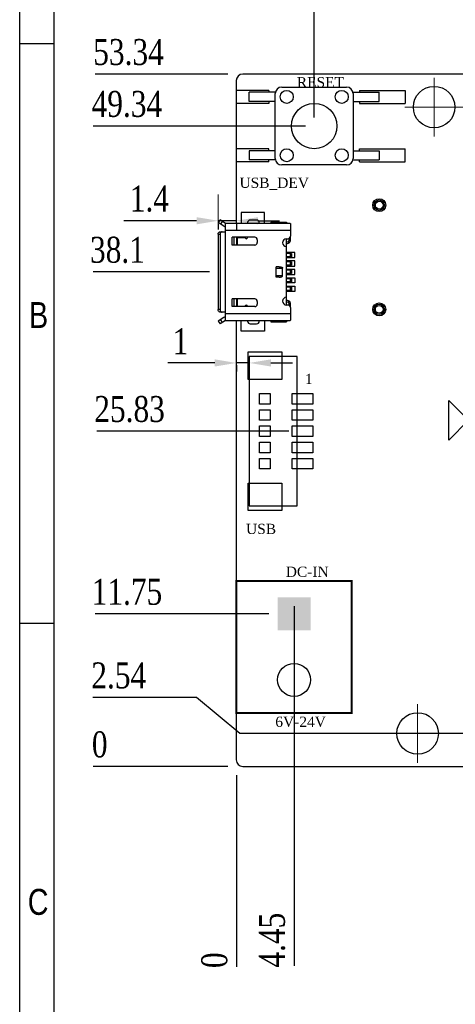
# Model space of a CAD drawing. Header units: millimetres. Extents: x 861 to 1254, y -31 to 249.
# Tile 2 of 49: x 861 to 911, y 67 to 181. Entities that reach past the tile are written whole.
import ezdxf
from ezdxf.enums import TextEntityAlignment as Align

# ---------------------------------------------------------------- set-up
doc = ezdxf.new("R2010")
doc.units = ezdxf.units.MM
doc.header["$LTSCALE"] = 32.67
doc.header["$PDMODE"] = 3
doc.header["$PDSIZE"] = 0.3125
doc.linetypes.add('CENTER', pattern=[0.6, 0.375, -0.075, 0.075, -0.075])
doc.layers.get('0').update_dxf_attribs({"linetype": 'CONTINUOUS'})
doc.layers.get('Defpoints').update_dxf_attribs({"linetype": 'CONTINUOUS'})
for name, color, linetype in [('COMP_2_ART', 7, 'CONTINUOUS'), ('PACKAGE_GEOMETRY_SILKSCREEN_TOP', 7, 'CONTINUOUS'), ('PIN_TOP', 10, 'CONTINUOUS')]:
    doc.layers.add(name, color=color, linetype=linetype)
doc.layers.add('中心線2', color=1, linetype='CENTER', lineweight=15)
doc.layers.add('尺寸標柱線', color=3, linetype='CONTINUOUS', lineweight=15)
doc.styles.get("Standard").update_dxf_attribs({"font": 'times.ttf', "width": 0.8})
doc.styles.add('TEXTSTYLE_0', font='txt', dxfattribs={"width": 0.8})
doc.dimstyles.new('ISO-25(2)', dxfattribs={"dimtxt": 3, "dimasz": 2.5, "dimexe": 1, "dimexo": 1, "dimgap": 1, "dimtad": 1, "dimlfac": 0.666667, "dimdsep": 46, "dimtxsty": 'Standard', "dimcen": 2.5, "dimclrd": 3, "dimclre": 3, "dimclrt": 2, "dimadec": 0, "dimazin": 2, "dimtfac": 1, "dimtmove": 0, "dimatfit": 3, "dimfxl": 0, "dimarcsym": 0})

# ---------------------------------------------------------------- blocks, each defined once
blk = doc.blocks.new('*D231')
at = {"layer": 'Defpoints', "color": 0}
for p in [(885.91, 94.34), (885.91, 94.34), (885.91, 73.7)]:
    blk.add_point(p, dxfattribs=at)
at = {"layer": '尺寸標柱線', "color": 3, "lineweight": -2}
blk.add_line((885.91, 93.34), (885.91, 71.18), dxfattribs=at)
at = {"layer": '尺寸標柱線', "color": 2, "insert": (883.38, 71.94), "char_height": 3, "attachment_point": 5, "rotation": 90}
blk.add_mtext('0', dxfattribs=at)
blk = doc.blocks.new('*D232')
at = {"layer": 'Defpoints', "color": 0}
for p in [(871.88, 94.34), (885.91, 94.34), (885.91, 94.34)]:
    blk.add_point(p, dxfattribs=at)
at = {"layer": '尺寸標柱線', "color": 3, "lineweight": -2}
blk.add_line((884.91, 94.34), (869.36, 94.34), dxfattribs=at)
at = {"layer": '尺寸標柱線', "color": 2, "insert": (870.12, 96.87), "char_height": 3, "attachment_point": 5}
blk.add_mtext('0', dxfattribs=at)
blk = doc.blocks.new('*D233')
at = {"layer": 'Defpoints', "color": 0}
for p in [(878.29, 174.35), (885.91, 174.35), (885.91, 94.34)]:
    blk.add_point(p, dxfattribs=at)
at = {"layer": '尺寸標柱線', "color": 3, "lineweight": -2}
blk.add_line((884.91, 174.35), (869.61, 174.35), dxfattribs=at)
at = {"layer": '尺寸標柱線', "color": 2, "insert": (873.45, 176.88), "char_height": 3, "attachment_point": 5}
blk.add_mtext('53.34', dxfattribs=at)
blk = doc.blocks.new('*D234')
at = {"layer": 'Defpoints', "color": 0}
for p in [(1038.31, 100.06), (885.91, 94.34), (1038.31, 80.09)]:
    blk.add_point(p, dxfattribs=at)
at = {"layer": '尺寸標柱線', "color": 3, "lineweight": -2}
blk.add_line((1038.31, 99.06), (1038.31, 71.66), dxfattribs=at)
at = {"layer": '尺寸標柱線', "color": 2, "insert": (1035.78, 75.37), "char_height": 3, "attachment_point": 5, "rotation": 90}
blk.add_mtext('101.6', dxfattribs=at)
blk = doc.blocks.new('ROUND_104')
blk.add_circle((0, 0), 0.05)
blk = doc.blocks.new('SQUARE_106')
blk.add_solid([(0.05, 0.05), (0.05, -0.05), (-0.05, 0.05), (-0.05, -0.05)])
blk = doc.blocks.new('*D237')
at = {"layer": 'Defpoints', "color": 0}
for p in [(927.82, 99.2), (885.91, 94.34), (927.82, 80.05)]:
    blk.add_point(p, dxfattribs=at)
at = {"layer": '尺寸標柱線', "color": 3, "lineweight": -2}
blk.add_line((927.82, 98.2), (927.82, 71.28), dxfattribs=at)
at = {"layer": '尺寸標柱線', "color": 2, "insert": (925.29, 75.16), "char_height": 3, "attachment_point": 5, "rotation": 90}
blk.add_mtext('27.94', dxfattribs=at)
blk = doc.blocks.new('*D238')
at = {"layer": 'Defpoints', "color": 0}
for p in [(972.79, 117.85), (885.91, 94.34), (972.79, 79.92)]:
    blk.add_point(p, dxfattribs=at)
at = {"layer": '尺寸標柱線', "color": 3, "lineweight": -2}
blk.add_line((972.79, 116.85), (972.79, 71.26), dxfattribs=at)
at = {"layer": '尺寸標柱線', "color": 2, "insert": (970.26, 75.09), "char_height": 3, "attachment_point": 5, "rotation": 90}
blk.add_mtext('57.92', dxfattribs=at)
blk = doc.blocks.new('*D239')
at = {"layer": 'Defpoints', "color": 0}
for p in [(962.11, 99.2), (885.91, 94.34), (962.11, 78.16)]:
    blk.add_point(p, dxfattribs=at)
at = {"layer": '尺寸標柱線', "color": 3, "lineweight": -2}
blk.add_line((962.11, 98.2), (962.11, 71.34), dxfattribs=at)
at = {"layer": '尺寸標柱線', "color": 2, "insert": (959.58, 74.25), "char_height": 3, "attachment_point": 5, "rotation": 90}
blk.add_mtext('50.8', dxfattribs=at)
blk = doc.blocks.new('*D240')
at = {"layer": 'Defpoints', "color": 0}
for p in [(996.4, 99.2), (885.91, 94.34), (996.4, 79.92)]:
    blk.add_point(p, dxfattribs=at)
at = {"layer": '尺寸標柱線', "color": 3, "lineweight": -2}
blk.add_line((996.4, 98.2), (996.4, 71.22), dxfattribs=at)
at = {"layer": '尺寸標柱線', "color": 2, "insert": (993.87, 75.07), "char_height": 3, "attachment_point": 5, "rotation": 90}
blk.add_mtext('73.66', dxfattribs=at)
blk = doc.blocks.new('*D241')
at = {"layer": 'Defpoints', "color": 0}
for p in [(1034.5, 95.09), (885.91, 94.34), (1030.65, 79.92)]:
    blk.add_point(p, dxfattribs=at)
at = {"layer": '尺寸標柱線', "color": 3, "lineweight": -2}
for p, q in [((1034.5, 94.09), (1034.5, 89.92)), ((1034.5, 89.92), (1030.65, 84.92)), ((1030.65, 84.92), (1030.65, 71.22))]:
    blk.add_line(p, q, dxfattribs=at)
at = {"layer": '尺寸標柱線', "color": 2, "insert": (1028.12, 75.07), "char_height": 3, "attachment_point": 5, "rotation": 90}
blk.add_mtext('99.06', dxfattribs=at)
blk = doc.blocks.new('*D243')
at = {"layer": 'Defpoints', "color": 0}
for p in [(875.99, 151.49), (883.81, 151.49), (885.91, 94.34)]:
    blk.add_point(p, dxfattribs=at)
at = {"layer": '尺寸標柱線', "color": 3, "lineweight": -2}
blk.add_line((882.81, 151.49), (869.36, 151.49), dxfattribs=at)
at = {"layer": '尺寸標柱線', "color": 2, "insert": (872.17, 154.02), "char_height": 3, "attachment_point": 5}
blk.add_mtext('38.1', dxfattribs=at)
blk = doc.blocks.new('*D244')
at = {"layer": 'Defpoints', "color": 0}
for p in [(878.16, 168.35), (894.91, 168.35), (885.91, 94.34)]:
    blk.add_point(p, dxfattribs=at)
at = {"layer": '尺寸標柱線', "color": 3, "lineweight": -2}
blk.add_line((893.91, 168.35), (869.36, 168.35), dxfattribs=at)
at = {"layer": '尺寸標柱線', "color": 2, "insert": (873.26, 170.88), "char_height": 3, "attachment_point": 5}
blk.add_mtext('49.34', dxfattribs=at)
blk = doc.blocks.new('*D245')
at = {"layer": 'Defpoints', "color": 0}
for p in [(877.93, 111.96), (890.67, 111.96), (885.91, 94.34)]:
    blk.add_point(p, dxfattribs=at)
at = {"layer": '尺寸標柱線', "color": 3, "lineweight": -2}
blk.add_line((889.67, 111.96), (869.61, 111.96), dxfattribs=at)
at = {"layer": '尺寸標柱線', "color": 2, "insert": (873.27, 114.49), "char_height": 3, "attachment_point": 5}
blk.add_mtext('11.75', dxfattribs=at)
blk = doc.blocks.new('*D246')
at = {"layer": 'Defpoints', "color": 0}
for p in [(894.91, 188.56), (894.91, 168.35), (885.91, 94.34)]:
    blk.add_point(p, dxfattribs=at)
at = {"layer": '尺寸標柱線', "color": 3, "lineweight": -2}
blk.add_line((894.91, 169.35), (894.91, 191.04), dxfattribs=at)
at = {"layer": '尺寸標柱線', "color": 2, "insert": (892.38, 190.3), "char_height": 3, "attachment_point": 5, "rotation": 90}
blk.add_mtext('6', dxfattribs=at)
blk = doc.blocks.new('*D247')
at = {"layer": 'Defpoints', "color": 0}
for p in [(948.39, 182.28), (948.39, 171.59), (885.91, 94.34)]:
    blk.add_point(p, dxfattribs=at)
at = {"layer": '尺寸標柱線', "color": 3, "lineweight": -2}
blk.add_line((948.39, 172.59), (948.39, 191.06), dxfattribs=at)
at = {"layer": '尺寸標柱線', "color": 2, "insert": (945.86, 187.17), "char_height": 3, "attachment_point": 5, "rotation": 90}
blk.add_mtext('41.66', dxfattribs=at)
blk = doc.blocks.new('*D248')
at = {"layer": 'Defpoints', "color": 0}
for p in [(972.79, 182.32), (972.79, 150.85), (885.91, 94.34)]:
    blk.add_point(p, dxfattribs=at)
at = {"layer": '尺寸標柱線', "color": 3, "lineweight": -2}
blk.add_line((972.79, 151.85), (972.79, 190.97), dxfattribs=at)
at = {"layer": '尺寸標柱線', "color": 2, "insert": (970.26, 187.15), "char_height": 3, "attachment_point": 5, "rotation": 90}
blk.add_mtext('57.92', dxfattribs=at)
blk = doc.blocks.new('*D249')
at = {"layer": 'Defpoints', "color": 0}
for p in [(981.16, 184.19), (981.16, 171.59), (885.91, 94.34)]:
    blk.add_point(p, dxfattribs=at)
at = {"layer": '尺寸標柱線', "color": 3, "lineweight": -2}
blk.add_line((981.16, 172.59), (981.16, 191), dxfattribs=at)
at = {"layer": '尺寸標柱線', "color": 2, "insert": (978.63, 188.09), "char_height": 3, "attachment_point": 5, "rotation": 90}
blk.add_mtext('63.5', dxfattribs=at)
blk = doc.blocks.new('*D250')
at = {"layer": 'Defpoints', "color": 0}
for p in [(1015.45, 182.39), (1015.45, 171.59), (885.91, 94.34)]:
    blk.add_point(p, dxfattribs=at)
at = {"layer": '尺寸標柱線', "color": 3, "lineweight": -2}
blk.add_line((1015.45, 172.59), (1015.45, 191.01), dxfattribs=at)
at = {"layer": '尺寸標柱線', "color": 2, "insert": (1012.92, 187.2), "char_height": 3, "attachment_point": 5, "rotation": 90}
blk.add_mtext('86.36', dxfattribs=at)
blk = doc.blocks.new('*D251')
at = {"layer": 'Defpoints', "color": 0}
for p in [(1026.88, 182.23), (1026.88, 169.22), (885.91, 94.34)]:
    blk.add_point(p, dxfattribs=at)
at = {"layer": '尺寸標柱線', "color": 3, "lineweight": -2}
blk.add_line((1026.88, 170.22), (1026.88, 190.86), dxfattribs=at)
at = {"layer": '尺寸標柱線', "color": 2, "insert": (1024.35, 187.05), "char_height": 3, "attachment_point": 5, "rotation": 90}
blk.add_mtext('93.98', dxfattribs=at)
blk = doc.blocks.new('*D252')
at = {"layer": 'Defpoints', "color": 0}
for p in [(987.57, 182.28), (981.37, 139.51), (885.91, 94.34)]:
    blk.add_point(p, dxfattribs=at)
at = {"layer": '尺寸標柱線', "color": 3, "lineweight": -2}
for p, q in [((987.57, 177.28), (987.57, 190.98)), ((981.37, 172.28), (987.57, 177.28)), ((981.37, 140.51), (981.37, 172.28))]:
    blk.add_line(p, q, dxfattribs=at)
at = {"layer": '尺寸標柱線', "color": 2, "insert": (985.04, 187.13), "char_height": 3, "attachment_point": 5, "rotation": 90}
blk.add_mtext('63.64', dxfattribs=at)
blk = doc.blocks.new('*D254')
at = {"layer": 'Defpoints', "color": 0}
for p in [(876.32, 102.3), (926.77, 98.15), (885.91, 94.34)]:
    blk.add_point(p, dxfattribs=at)
at = {"layer": '尺寸標柱線', "color": 3, "lineweight": -2}
for p, q in [((881.32, 102.3), (869.32, 102.3)), ((886.32, 98.15), (881.32, 102.3)), ((925.77, 98.15), (886.32, 98.15))]:
    blk.add_line(p, q, dxfattribs=at)
at = {"layer": '尺寸標柱線', "color": 2, "insert": (872.32, 104.83), "char_height": 3, "attachment_point": 5}
blk.add_mtext('2.54', dxfattribs=at)
blk = doc.blocks.new('*D255')
at = {"layer": 'Defpoints', "color": 0}
for p in [(1025.83, 168.17), (1046.74, 164.57), (885.91, 94.34)]:
    blk.add_point(p, dxfattribs=at)
at = {"layer": '尺寸標柱線', "color": 3, "lineweight": -2}
for p, q in [((1026.83, 168.17), (1036.74, 168.17)), ((1036.74, 168.17), (1041.74, 164.57)), ((1041.74, 164.57), (1055.51, 164.57))]:
    blk.add_line(p, q, dxfattribs=at)
at = {"layer": '尺寸標柱線', "color": 2, "insert": (1051.63, 167.1), "char_height": 3, "attachment_point": 5}
blk.add_mtext('49.22', dxfattribs=at)
blk = doc.blocks.new('*D256')
at = {"layer": 'Defpoints', "color": 0}
for p in [(1014.4, 170.54), (1048.72, 170.54), (885.91, 94.34)]:
    blk.add_point(p, dxfattribs=at)
at = {"layer": '尺寸標柱線', "color": 3, "lineweight": -2}
blk.add_line((1015.4, 170.54), (1055.54, 170.54), dxfattribs=at)
at = {"layer": '尺寸標柱線', "color": 2, "insert": (1052.63, 173.07), "char_height": 3, "attachment_point": 5}
blk.add_mtext('50.8', dxfattribs=at)
blk = doc.blocks.new('*D257')
at = {"layer": 'Defpoints', "color": 0}
for p in [(972.79, 150.85), (1046.72, 150.85), (885.91, 94.34)]:
    blk.add_point(p, dxfattribs=at)
at = {"layer": '尺寸標柱線', "color": 3, "lineweight": -2}
blk.add_line((973.79, 150.85), (1055.4, 150.85), dxfattribs=at)
at = {"layer": '尺寸標柱線', "color": 2, "insert": (1051.56, 153.38), "char_height": 3, "attachment_point": 5}
blk.add_mtext('37.67', dxfattribs=at)
blk = doc.blocks.new('*D258')
at = {"layer": 'Defpoints', "color": 0}
for p in [(981.85, 139.99), (1046.8, 139.99), (885.91, 94.34)]:
    blk.add_point(p, dxfattribs=at)
at = {"layer": '尺寸標柱線', "color": 3, "lineweight": -2}
blk.add_line((982.85, 139.99), (1055.33, 139.99), dxfattribs=at)
at = {"layer": '尺寸標柱線', "color": 2, "insert": (1051.57, 142.52), "char_height": 3, "attachment_point": 5}
blk.add_mtext('30.43', dxfattribs=at)
blk = doc.blocks.new('*D259')
at = {"layer": 'Defpoints', "color": 0}
for p in [(972.79, 117.85), (1047, 117.85), (885.91, 94.34)]:
    blk.add_point(p, dxfattribs=at)
at = {"layer": '尺寸標柱線', "color": 3, "lineweight": -2}
blk.add_line((973.79, 117.85), (1055.4, 117.85), dxfattribs=at)
at = {"layer": '尺寸標柱線', "color": 2, "insert": (1051.7, 120.38), "char_height": 3, "attachment_point": 5}
blk.add_mtext('15.67', dxfattribs=at)
blk = doc.blocks.new('*D260')
at = {"layer": 'Defpoints', "color": 0}
for p in [(892.58, 113.87), (885.91, 94.34), (892.58, 78.22)]:
    blk.add_point(p, dxfattribs=at)
at = {"layer": '尺寸標柱線', "color": 3, "lineweight": -2}
blk.add_line((892.58, 112.87), (892.58, 71.31), dxfattribs=at)
at = {"layer": '尺寸標柱線', "color": 2, "insert": (890.05, 74.26), "char_height": 3, "attachment_point": 5, "rotation": 90}
blk.add_mtext('4.45', dxfattribs=at)
blk = doc.blocks.new('*D261')
at = {"layer": 'Defpoints', "color": 0}
for p in [(883.81, 158.03), (883.81, 157.41), (885.91, 158.03)]:
    blk.add_point(p, dxfattribs=at)
at = {"layer": '尺寸標柱線', "color": 3, "lineweight": -2}
for p, q in [((881.31, 157.41), (872.92, 157.41)), ((885.91, 157.41), (883.81, 157.41)), ((888.41, 157.41), (890.91, 157.41)), ((883.81, 157.03), (883.81, 156.41)), ((885.91, 157.03), (885.91, 156.41))]:
    blk.add_line(p, q, dxfattribs=at)
at = {"layer": '尺寸標柱線', "color": 3}
for points in [[(881.31, 157.82), (881.31, 156.99), (883.81, 157.41)], [(888.41, 157.82), (888.41, 156.99), (885.91, 157.41)]]:
    blk.add_solid(points, dxfattribs=at)
at = {"layer": '尺寸標柱線', "color": 2, "insert": (875.86, 159.94), "char_height": 3, "attachment_point": 5}
blk.add_mtext('1.4', dxfattribs=at)
blk = doc.blocks.new('*D387')
at = {"layer": 'Defpoints', "color": 0}
for p in [(878.37, 133.09), (892.96, 133.09), (885.91, 94.34)]:
    blk.add_point(p, dxfattribs=at)
at = {"layer": '尺寸標柱線', "color": 3, "linetype": 'ByBlock', "lineweight": -2}
blk.add_line((891.96, 133.09), (869.77, 133.09), dxfattribs=at)
at = {"layer": '尺寸標柱線', "color": 2, "insert": (873.57, 135.62), "char_height": 3, "attachment_point": 5}
blk.add_mtext('25.83', dxfattribs=at)
blk = doc.blocks.new('*D388')
at = {"layer": 'Defpoints', "color": 0}
for p in [(885.91, 141.71), (887.41, 141.71), (885.91, 140.97)]:
    blk.add_point(p, dxfattribs=at)
at = {"layer": '尺寸標柱線', "color": 3, "linetype": 'ByBlock', "lineweight": -2}
for p, q in [((883.41, 140.97), (877.99, 140.97)), ((887.41, 140.97), (885.91, 140.97)), ((885.91, 140.71), (885.91, 139.97)), ((887.41, 140.71), (887.41, 139.97)), ((889.91, 140.97), (892.41, 140.97))]:
    blk.add_line(p, q, dxfattribs=at)
at = {"layer": '尺寸標柱線', "color": 3}
for points in [[(883.41, 141.39), (883.41, 140.56), (885.91, 140.97)], [(889.91, 141.39), (889.91, 140.56), (887.41, 140.97)]]:
    blk.add_solid(points, dxfattribs=at)
at = {"layer": '尺寸標柱線', "color": 2, "insert": (879.45, 143.47), "char_height": 3, "attachment_point": 5}
blk.add_mtext('1', dxfattribs=at)

msp = doc.modelspace()

# ---------------------------------------------------------------- linework, layer by layer
at = {"color": 7, "linetype": 'Continuous', "lineweight": 30}
for p, q in [((860.87, -27.104), (860.87, 248.896)), ((864.87, -23.104), (864.87, 244.896)), ((860.87, 177.896), (864.87, 177.896)), ((860.87, 110.896), (864.87, 110.896))]:
    msp.add_line(p, q, dxfattribs=at)
for p, q in [((1037.559, 174.352), (886.659, 174.352)), ((885.909, 173.602), (885.909, 157.087)), ((890.409, 172.252), (887.409, 172.252)), ((887.409, 171.202), (887.409, 172.252)), ((890.409, 164.602), (890.409, 172.102)), ((891.159, 172.852), (898.659, 172.852)), ((899.409, 172.252), (902.409, 172.252)), ((899.409, 172.102), (899.409, 164.602)), ((902.409, 171.202), (902.409, 172.252)), ((890.409, 171.202), (887.409, 171.202)), ((899.409, 171.202), (902.409, 171.202)), ((890.409, 165.502), (887.409, 165.502)), ((887.409, 165.502), (887.409, 164.452)), ((899.409, 165.502), (902.409, 165.502)), ((902.409, 165.502), (902.409, 164.452)), ((890.409, 164.452), (887.409, 164.452)), ((899.409, 164.452), (902.409, 164.452)), ((898.659, 163.852), (891.159, 163.852)), ((885.909, 145.897), (885.909, 95.092)), ((886.659, 94.342), (1033.749, 94.342))]:
    msp.add_line(p, q)
at = {"color": 40, "linetype": 'Continuous'}
for p, q in [((889.659, 172.477), (885.909, 172.477)), ((889.659, 172.477), (889.659, 172.252)), ((900.159, 172.477), (900.159, 172.252)), ((900.159, 172.477), (905.409, 172.477)), ((905.409, 172.477), (905.409, 170.977)), ((889.659, 170.977), (885.909, 170.977)), ((889.659, 171.202), (889.659, 170.977)), ((900.159, 171.202), (900.159, 170.977)), ((900.159, 170.977), (905.409, 170.977)), ((889.659, 165.727), (885.909, 165.727)), ((889.659, 165.502), (889.659, 165.727)), ((900.159, 165.502), (900.159, 165.727)), ((900.159, 165.727), (905.409, 165.727)), ((905.409, 164.227), (905.409, 165.727)), ((889.659, 164.227), (885.909, 164.227)), ((889.659, 164.227), (889.659, 164.452)), ((900.159, 164.227), (900.159, 164.452)), ((900.159, 164.227), (905.409, 164.227)), ((889.174, 158.347), (886.474, 158.347)), ((886.474, 158.347), (886.474, 157.087)), ((889.174, 157.087), (889.174, 158.347)), ((892.684, 153.742), (891.709, 153.742)), ((892.684, 153.142), (892.684, 153.742)), ((891.709, 153.142), (892.684, 153.142)), ((892.684, 152.767), (891.709, 152.767)), ((892.684, 152.167), (892.684, 152.767)), ((891.709, 152.167), (892.684, 152.167)), ((892.684, 151.792), (891.709, 151.792)), ((892.684, 151.192), (892.684, 151.792)), ((891.709, 151.192), (892.684, 151.192)), ((891.709, 150.817), (892.684, 150.817)), ((892.684, 150.217), (891.709, 150.217)), ((892.684, 150.817), (892.684, 150.217)), ((891.709, 149.842), (892.684, 149.842)), ((892.684, 149.242), (891.709, 149.242)), ((892.684, 149.842), (892.684, 149.242)), ((886.474, 144.637), (886.474, 145.897)), ((889.174, 145.897), (889.174, 144.637)), ((889.174, 144.637), (886.474, 144.637))]:
    msp.add_line(p, q, dxfattribs=at)
at = {"color": 7, "linetype": 'Continuous'}
for p, q in [((884.037, 157.506), (883.828, 157.195)), ((884.449, 156.776), (883.828, 157.195)), ((884.659, 157.087), (884.037, 157.506)), ((884.286, 157.339), (884.076, 157.028)), ((892.138, 157.087), (884.659, 157.087)), ((884.659, 145.897), (884.659, 157.087)), ((887.209, 157.192), (887.209, 157.087)), ((888.259, 157.492), (887.509, 157.492)), ((888.559, 157.087), (888.559, 157.192)), ((889.909, 157.252), (891.709, 157.252)), ((891.709, 157.252), (891.709, 157.087)), ((892.159, 157.075), (892.159, 155.617)), ((884.049, 156.142), (884.659, 156.142)), ((884.614, 156.142), (884.614, 146.842)), ((884.659, 156.337), (892.159, 156.337)), ((883.809, 155.842), (884.035, 155.842)), ((883.809, 155.842), (883.809, 147.142)), ((884.035, 155.842), (884.035, 147.142)), ((888.034, 155.504), (885.409, 155.504)), ((885.409, 154.604), (885.409, 155.504)), ((885.622, 155.504), (885.622, 154.604)), ((885.969, 154.604), (885.969, 155.504)), ((886.034, 154.604), (886.034, 155.504)), ((886.034, 155.482), (886.909, 155.482)), ((886.909, 155.504), (886.909, 155.482)), ((887.209, 155.504), (887.209, 155.482)), ((888.334, 155.204), (888.334, 154.904)), ((891.709, 155.317), (891.859, 155.317)), ((891.709, 147.667), (891.709, 155.317)), ((891.892, 154.982), (891.709, 154.933)), ((891.709, 154.754), (891.937, 154.815)), ((891.937, 154.815), (891.892, 154.982)), ((891.986, 155.348), (891.986, 155.105)), ((892.159, 155.105), (891.986, 155.105)), ((892.125, 155.482), (892.159, 155.482)), ((892.159, 155.105), (892.159, 155.614)), ((888.034, 154.604), (885.409, 154.604)), ((892.297, 153.629), (891.709, 153.629)), ((892.159, 153.254), (892.159, 153.629)), ((892.272, 153.254), (892.272, 153.629)), ((892.297, 153.629), (892.297, 153.254)), ((892.297, 153.254), (891.709, 153.254)), ((892.297, 152.654), (891.709, 152.654)), ((892.159, 152.279), (892.159, 152.654)), ((892.272, 152.279), (892.272, 152.654)), ((892.297, 152.654), (892.297, 152.279)), ((890.855, 152.092), (890.509, 152.092)), ((890.509, 150.892), (890.509, 152.092)), ((890.509, 151.942), (891.259, 151.942)), ((891.259, 151.042), (891.259, 151.942)), ((892.297, 152.279), (891.709, 152.279)), ((892.297, 151.679), (891.709, 151.679)), ((892.159, 151.304), (892.159, 151.679)), ((892.272, 151.304), (892.272, 151.679)), ((892.297, 151.679), (892.297, 151.304)), ((891.259, 151.042), (890.509, 151.042)), ((890.855, 150.892), (890.509, 150.892)), ((892.297, 151.304), (891.709, 151.304)), ((892.297, 150.704), (891.709, 150.704)), ((892.297, 150.329), (891.709, 150.329)), ((892.159, 150.329), (892.159, 150.704)), ((892.272, 150.329), (892.272, 150.704)), ((892.297, 150.704), (892.297, 150.329)), ((892.297, 149.729), (891.709, 149.729)), ((892.297, 149.354), (891.709, 149.354)), ((892.159, 149.354), (892.159, 149.729)), ((892.272, 149.354), (892.272, 149.729)), ((892.297, 149.729), (892.297, 149.354)), ((888.034, 148.379), (885.409, 148.379)), ((885.409, 147.479), (885.409, 148.379)), ((885.622, 148.379), (885.622, 147.479)), ((885.969, 147.479), (885.969, 148.379)), ((886.034, 147.479), (886.034, 148.379)), ((888.334, 148.079), (888.334, 147.779)), ((891.937, 148.169), (891.709, 148.23)), ((891.709, 148.051), (891.892, 148.002)), ((891.892, 148.002), (891.937, 148.169)), ((884.035, 147.142), (883.809, 147.142)), ((884.659, 146.842), (884.049, 146.842)), ((888.034, 147.479), (885.409, 147.479)), ((886.909, 147.502), (886.034, 147.502)), ((886.909, 147.502), (886.909, 147.479)), ((887.209, 147.502), (887.209, 147.479)), ((891.859, 147.667), (891.709, 147.667)), ((891.986, 147.879), (892.159, 147.879)), ((891.986, 147.879), (891.986, 147.636)), ((892.159, 147.502), (892.125, 147.502)), ((892.159, 147.37), (892.159, 147.879)), ((892.159, 147.367), (892.159, 145.909)), ((884.449, 146.208), (883.828, 145.788)), ((883.828, 145.788), (884.037, 145.478)), ((884.659, 145.897), (884.037, 145.478)), ((884.076, 145.956), (884.286, 145.645)), ((892.159, 146.647), (884.659, 146.647)), ((884.659, 145.897), (892.138, 145.897)), ((887.209, 145.897), (887.209, 145.792)), ((888.559, 145.792), (888.559, 145.897)), ((889.909, 145.897), (889.909, 145.732)), ((889.909, 145.732), (891.709, 145.732)), ((891.709, 145.897), (891.709, 145.732)), ((887.509, 145.492), (888.259, 145.492))]:
    msp.add_line(p, q, dxfattribs=at)
at = {"color": 6, "linetype": 'Continuous'}
msp.add_line((889.909, 157.252), (889.909, 157.087), dxfattribs=at)
for points in [[(887.409, 141.71), (887.409, 124.46), (892.959, 124.46), (892.959, 141.71)], [(888.6, 137.445), (889.819, 137.445), (889.819, 136.226), (888.6, 136.226)], [(888.6, 135.57), (889.819, 135.57), (889.819, 134.35), (888.6, 134.35)], [(888.6, 133.695), (889.819, 133.695), (889.819, 132.475), (888.6, 132.475)], [(888.6, 131.82), (889.819, 131.82), (889.819, 130.601), (888.6, 130.601)], [(888.6, 129.945), (889.819, 129.945), (889.819, 128.725), (888.6, 128.725)]]:
    msp.add_lwpolyline(points, close=True)
for centre, radius in [((891.732, 171.727), 0.75), ((898.087, 171.727), 0.75), ((908.769, 170.542), 2.4), ((894.909, 168.352), 2.625), ((891.732, 164.977), 0.75), ((898.087, 164.977), 0.75), ((902.422, 159.208), 0.6), ((902.422, 159.208), 0.445), ((902.422, 147.165), 0.6), ((902.422, 147.165), 0.445), ((906.864, 98.152), 2.4)]:
    msp.add_circle(centre, radius)
at = {"color": 40}
for centre in [(902.422, 159.208), (902.422, 147.165)]:
    msp.add_circle(centre, 0.75, dxfattribs=at)
for centre, start, end in [((886.659, 173.602), 90, 180), ((891.159, 172.102), 90, 180), ((898.659, 172.102), 0, 90), ((891.159, 164.602), 180, 270), ((898.659, 164.602), 270, 0), ((886.659, 95.092), 180, 270)]:
    msp.add_arc(centre, 0.75, start, end)
at = {"color": 7, "linetype": 'Continuous'}
for centre, radius, start, end in [((887.509, 157.192), 0.3, 90, 180), ((888.259, 157.192), 0.3, 0, 90), ((884.659, 157.087), 0.375, 236, 270), ((887.059, 155.482), 0.15, 180, 0), ((888.034, 155.204), 0.3, 0, 90), ((888.034, 154.904), 0.3, 270, 0), ((891.709, 154.867), 0.45, 90, 270), ((891.859, 155.617), 0.3, 270, 0), ((891.859, 155.105), 0.127, 285, 0), ((891.859, 155.105), 0.3, 285, 0), ((888.034, 148.079), 0.3, 0, 90), ((891.709, 148.117), 0.45, 90, 270), ((891.859, 147.879), 0.127, 0, 75), ((891.859, 147.879), 0.3, 0, 75), ((887.059, 147.502), 0.15, 0, 180), ((888.034, 147.779), 0.3, 270, 0), ((891.859, 147.367), 0.3, 0, 90), ((884.659, 145.897), 0.375, 90, 124), ((887.509, 145.792), 0.3, 180, 270), ((888.259, 145.792), 0.3, 270, 0)]:
    msp.add_arc(centre, radius, start, end, dxfattribs=at)
for points, knots in [([(892.138, 157.087), (892.141, 157.087), (892.147, 157.087), (892.154, 157.085), (892.158, 157.08), (892.159, 157.077), (892.159, 157.075)], [0, 0, 0, 0, 0.336914, 0.5914399, 0.7936444, 1, 1, 1, 1]), ([(883.809, 155.842), (883.809, 155.881), (883.821, 155.957), (883.872, 156.056), (883.94, 156.114), (884.001, 156.138), (884.033, 156.142), (884.049, 156.142)], [0, 0, 0, 0, 0.2747801, 0.5355051, 0.7750275, 0.8887168, 1, 1, 1, 1]), ([(884.275, 156.142), (884.259, 156.142), (884.227, 156.138), (884.165, 156.114), (884.098, 156.056), (884.047, 155.957), (884.035, 155.881), (884.035, 155.842)], [0, 0, 0, 0, 0.1112832, 0.2249724, 0.4644947, 0.7252198, 1, 1, 1, 1]), ([(890.855, 152.092), (890.893, 152.092), (890.951, 152.089), (891.026, 152.078), (891.082, 152.067), (891.137, 152.05), (891.181, 152.032), (891.214, 152.012), (891.236, 151.993), (891.254, 151.971), (891.259, 151.951), (891.259, 151.942)], [0, 0, 0, 0, 0.250133, 0.3752398, 0.5003384, 0.6254192, 0.7504415, 0.8129857, 0.8754981, 0.9378973, 1, 1, 1, 1]), ([(890.855, 150.892), (890.893, 150.892), (890.951, 150.895), (891.026, 150.905), (891.082, 150.917), (891.137, 150.933), (891.181, 150.952), (891.214, 150.972), (891.236, 150.991), (891.254, 151.013), (891.259, 151.032), (891.259, 151.042)], [0, 0, 0, 0, 0.250133, 0.3752398, 0.5003384, 0.6254192, 0.7504415, 0.8129856, 0.8754981, 0.9378973, 1, 1, 1, 1]), ([(884.049, 146.842), (884.033, 146.842), (884.001, 146.846), (883.94, 146.87), (883.872, 146.928), (883.821, 147.027), (883.809, 147.103), (883.809, 147.142)], [0, 0, 0, 0, 0.1112832, 0.2249724, 0.4644947, 0.7252198, 1, 1, 1, 1]), ([(884.035, 147.142), (884.035, 147.103), (884.047, 147.027), (884.098, 146.928), (884.165, 146.87), (884.227, 146.846), (884.259, 146.842), (884.275, 146.842)], [0, 0, 0, 0, 0.2747801, 0.5355051, 0.7750275, 0.8887168, 1, 1, 1, 1]), ([(892.159, 145.909), (892.159, 145.907), (892.158, 145.904), (892.154, 145.899), (892.147, 145.897), (892.141, 145.897), (892.138, 145.897)], [0, 0, 0, 0, 0.2063556, 0.4085601, 0.663086, 1, 1, 1, 1])]:
    msp.add_open_spline(points, degree=3, knots=knots, dxfattribs=at)
at = {"layer": 'COMP_2_ART', "const_width": 0.229}
msp.add_lwpolyline([(899.244, 115.773), (899.244, 100.533), (885.909, 100.533), (885.909, 115.773), (899.244, 115.773)], dxfattribs=at)
at = {"layer": 'PACKAGE_GEOMETRY_SILKSCREEN_TOP'}
msp.add_lwpolyline([(910.464, 136.633), (912.75, 134.347), (910.464, 132.061)], close=True, dxfattribs=at)
at = {"layer": 'PIN_TOP'}
for points in [[(887.266, 142.241), (891.152, 142.241), (891.152, 139.079), (887.266, 139.079)], [(892.359, 137.445), (894.759, 137.445), (894.759, 136.226), (892.359, 136.226)], [(892.359, 135.57), (894.759, 135.57), (894.759, 134.35), (892.359, 134.35)], [(892.359, 133.695), (894.759, 133.695), (894.759, 132.475), (892.359, 132.475)], [(892.359, 131.82), (894.759, 131.82), (894.759, 130.601), (892.359, 130.601)], [(892.359, 129.945), (894.759, 129.945), (894.759, 128.725), (892.359, 128.725)], [(887.266, 127.091), (891.152, 127.091), (891.152, 123.929), (887.266, 123.929)]]:
    msp.add_lwpolyline(points, close=True, dxfattribs=at)
at = {"layer": '中心線2'}
for p, q in [((908.769, 167.142), (908.769, 173.942)), ((905.369, 170.542), (912.169, 170.542)), ((906.864, 94.752), (906.864, 101.552)), ((903.464, 98.152), (910.264, 98.152))]:
    msp.add_line(p, q, dxfattribs=at)
at = {"layer": '尺寸標柱線'}
msp.add_line((883.809, 156.842), (883.809, 160.443), dxfattribs=at)

# ---------------------------------------------------------------- block references
at = {"layer": 'COMP_2_ART', "xscale": 38.09999999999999, "yscale": 38.09999999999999, "zscale": 38.09999999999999, "rotation": 270}
for name, p in [('SQUARE_106', (892.577, 111.963)), ('ROUND_104', (892.577, 104.343))]:
    msp.add_blockref(name, p, dxfattribs=at)

# ---------------------------------------------------------------- texts
for s, height, p in [('RESET', 1.1811, (895.625, 172.828)), ('USB_DEV', 1.1811, (890.291, 161.207)), ('1', 1.181, (894.291, 138.538)), ('USB', 1.1811, (888.767, 121.202)), ('DC-IN', 1.1811, (894.101, 116.249)), ('6V-24V', 1.1811, (893.339, 98.914))]:
    msp.add_text(s, height=height).set_placement(p, align=Align.CENTER)
at = {"color": 2, "linetype": 'Continuous', "lineweight": 30, "style": 'TEXTSTYLE_0'}
for s, width, p, p2 in [('B', 1.1, (861.961, 145.012), (864.161, 145.012)), ('C', 1.2, (861.798, 77.187), (864.198, 77.187))]:
    msp.add_text(s, height=3, dxfattribs=dict(at, width=width)).set_placement(p, p2, align=Align.FIT)

# ---------------------------------------------------------------- dimensions: what is measured, and where the dimension line sits
at = {"layer": '尺寸標柱線'}
for feature_location, offset, dtype, origin, picture, middle in [((1015.449, 171.59), (0, 10.799), 1, (885.909, 94.342), '*D250', (1012.919, 187.2)), ((948.393, 171.59), (0, 10.687), 1, (885.909, 94.342), '*D247', (945.863, 187.168)), ((972.789, 150.847), (0, 31.471), 1, (885.909, 94.342), '*D248', (970.259, 187.147)), ((981.369, 139.507), (6.205, 42.776), 1, (885.909, 94.342), '*D252', (985.044, 187.133)), ((1026.879, 169.219), (0, 13.014), 1, (885.909, 94.342), '*D251', (1024.349, 187.048)), ((981.159, 171.59), (0, 12.596), 1, (885.909, 94.342), '*D249', (978.629, 188.094)), ((894.909, 168.352), (0, 20.207), 1, (885.909, 94.342), '*D246', (892.383, 190.3)), ((885.909, 174.352), (-7.621, 0), 0, (885.909, 94.342), '*D233', (873.448, 176.882)), ((1014.402, 170.542), (34.315, 0), 0, (885.909, 94.342), '*D256', (1052.63, 173.072)), ((894.909, 168.352), (-16.75, 0), 0, (885.909, 94.342), '*D244', (873.262, 170.882)), ((1025.832, 168.171), (20.909, -3.605), 0, (885.909, 94.342), '*D255', (1051.627, 167.097)), ((883.809, 151.492), (-7.823, 0), 0, (885.909, 94.342), '*D243', (872.173, 154.022)), ((972.789, 150.847), (73.935, 0), 0, (885.909, 94.342), '*D257', (1051.56, 153.377)), ((981.849, 139.987), (64.948, 0), 0, (885.909, 94.342), '*D258', (1051.565, 142.517)), ((972.789, 117.847), (74.214, 0), 0, (885.909, 94.342), '*D259', (1051.704, 120.377)), ((972.789, 117.847), (0, -37.926), 1, (885.909, 94.342), '*D238', (970.259, 75.093)), ((890.672, 111.963), (-12.742, 0), 0, (885.909, 94.342), '*D245', (873.267, 114.493)), ((892.577, 113.868), (0, -35.648), 1, (885.909, 94.342), '*D260', (890.047, 74.264)), ((926.772, 98.152), (-50.452, 4.15), 0, (885.909, 94.342), '*D254', (872.318, 104.832)), ((1038.309, 100.057), (0, -19.971), 1, (885.909, 94.342), '*D234', (1035.779, 75.375)), ((927.819, 99.2), (0, -19.148), 1, (885.909, 94.342), '*D237', (925.289, 75.165)), ((962.109, 99.2), (0, -21.035), 1, (885.909, 94.342), '*D239', (959.579, 74.251)), ((996.399, 99.2), (0, -19.278), 1, (885.909, 94.342), '*D240', (993.869, 75.069)), ((885.909304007, 94.341967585), (-14.02891227, 0), 0, (885.909304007, 94.341967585), '*D232', (870.121631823, 96.867922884)), ((1034.499, 95.092), (-3.845, -15.173), 1, (885.909, 94.342), '*D241', (1028.124, 75.071)), ((885.909304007, 94.341967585), (0, -20.640329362), 1, (885.909304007, 94.341967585), '*D231', (883.383348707, 71.942878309))]:
    dim = msp.add_ordinate_dim(feature_location=feature_location, offset=offset, dtype=dtype, origin=origin, dimstyle='ISO-25(2)', dxfattribs=at)
    dim.commit()
    dim.dimension.update_dxf_attribs({"geometry": picture, "text_midpoint": middle})
dim = msp.add_aligned_dim(p1=(885.909, 158.026), p2=(883.809, 158.026), distance=0.62, dimstyle='ISO-25(2)', dxfattribs=at)
dim.commit()
dim.dimension.update_dxf_attribs({"geometry": '*D261', "text_midpoint": (875.864, 159.936)})
dim = msp.add_aligned_dim(p1=(887.409, 141.71), p2=(885.909, 141.71), distance=0.736, dimstyle='ISO-25(2)', override={"dimarcsym": 1}, dxfattribs=at)
dim.commit()
dim.dimension.update_dxf_attribs({"geometry": '*D388', "text_midpoint": (879.447, 143.474)})
dim = msp.add_ordinate_dim(feature_location=(892.959, 133.085), offset=(-14.589, 0), dtype=0, origin=(885.909, 94.342), dimstyle='ISO-25(2)', override={"dimarcsym": 1}, dxfattribs=at)
dim.commit()
dim.dimension.update_dxf_attribs({"geometry": '*D387', "text_midpoint": (873.569, 135.615)})

doc.saveas('drawing.dxf')
